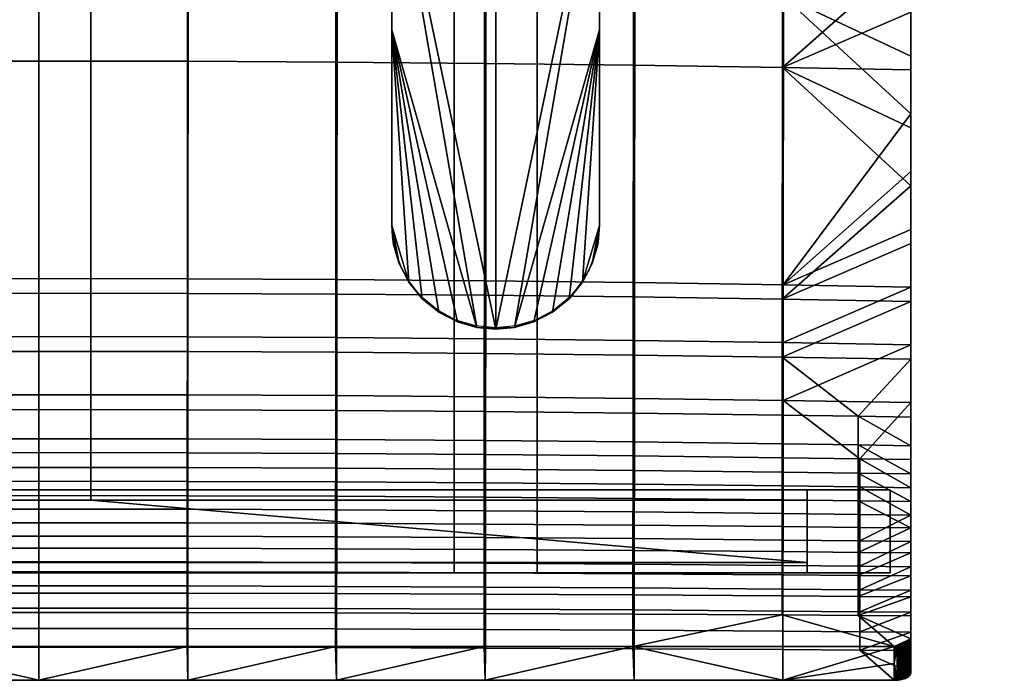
# Model space of a CAD drawing. Header units: millimetres. Extents: x -232 to 232, y -246 to 302.
# Tile 2 of 11: x -5 to 232, y -246 to -87. Entities that reach past the tile are written whole.
import ezdxf

# ---------------------------------------------------------------- set-up
doc = ezdxf.new("R2010")
doc.units = ezdxf.units.MM
doc.header["$MEASUREMENT"] = 0
for name, color, linetype in [('nozky', 250, 'Continuous'), ('osy', 6, 'Continuous'), ('podnoz', 7, 'Continuous'), ('ram', 31, 'Continuous')]:
    doc.layers.add(name, color=color, linetype=linetype)

msp = doc.modelspace()

# ---------------------------------------------------------------- linework, layer by layer
at = {"layer": 'osy'}
msp.add_lwpolyline([(0, 200), (0, -200)], dxfattribs=at)

# ---------------------------------------------------------------- meshes
at = {"layer": 'nozky'}
mesh = msp.add_polyface(dxfattribs=at)
corners = [(212.5, 281.88), (212.5, 302.19), (232.5, 281.88), (232.5, 302.19), (212.5, 280.91, 5.41), (212.5, 302.19), (212.5, 281.88), (212.5, 301.23, 5.41), (232.5, 301.23, 5.41), (232.5, 302.19), (212.5, 302.19), (212.5, 301.23, 5.41), (232.5, 280.91, 5.41), (232.5, 281.88), (232.5, 302.19), (232.5, 301.23, 5.41), (212.5, 280.91, 5.41), (212.5, 281.88), (232.5, 281.88), (232.5, 280.91, 5.41), (-232.5, 281.88), (-232.5, 302.19), (-212.5, 281.88), (-212.5, 302.19), (-212.5, 280.91, 5.41), (-212.5, 281.88), (-212.5, 302.19), (-212.5, 301.23, 5.41), (-232.5, 301.23, 5.41), (-212.5, 302.19), (-232.5, 302.19), (-212.5, 301.23, 5.41), (-232.5, 280.91, 5.41), (-232.5, 302.19), (-232.5, 281.88), (-232.5, 301.23, 5.41), (-232.5, 280.91, 5.41), (-232.5, 281.88), (-212.5, 280.91, 5.41), (-212.5, 281.88), (-185, -219.81, 5.41), (-185, -199.81, 5.41), (-185, -219.81), (-185, -199.81), (-185, -199.81, 5.41), (-205, -199.81, 5.41), (-185, -199.81), (-205, -199.81), (-205, -219.81), (-205, -199.81), (-205, -219.81, 5.41), (-205, -199.81, 5.41), (-185, -219.81), (-185, -199.81), (-205, -219.81), (-205, -199.81), (-185, -219.81), (-205, -219.81), (-185, -219.81, 5.41), (-205, -219.81, 5.41), (185, -219.81), (185, -199.81), (185, -219.81, 5.41), (185, -199.81, 5.41), (205, -219.81), (205, -199.81), (185, -219.81), (185, -199.81), (205, -219.81, 5.41), (205, -199.81, 5.41), (205, -219.81), (205, -199.81), (205, -219.81), (185, -219.81), (205, -219.81, 5.41), (185, -219.81, 5.41), (205, -199.81, 5.41), (185, -199.81, 5.41), (205, -199.81), (185, -199.81)]
mesh.append_faces([[corners[k] for k in face] for face in [(1, 3, 2, 0), (7, 5, 6, 6), (6, 4, 7, 7), (10, 11, 8, 9), (13, 15, 12, 12), (15, 13, 14, 14), (16, 17, 18, 19), (21, 23, 22, 20), (27, 25, 26, 26), (25, 27, 24, 24), (31, 29, 30, 28), (34, 32, 35, 35), (35, 33, 34, 34), (36, 37, 39, 38), (41, 40, 42, 43), (45, 44, 46, 47), (49, 48, 50, 51), (53, 52, 54, 55), (57, 56, 58, 59), (61, 60, 62, 63), (65, 64, 66, 67), (69, 68, 70, 71), (73, 72, 74, 75), (77, 76, 78, 79)]])
at = {"layer": 'podnoz'}
mesh = msp.add_polyface(dxfattribs=at)
corners = [(185, -219.81, 5.41), (185, -199.81, 5.41), (185, -219.81, 710), (185, -199.81, 710), (185, -217.31, 325), (185, -217.31, 290), (185, -202.31, 290), (185, -202.31, 325), (-185, -219.81, 710), (-185, -199.81, 710), (-185, -219.81, 5.41), (-185, -199.81, 5.41), (-185, -217.31, 290), (-185, -217.31, 325), (-185, -202.31, 290), (-185, -202.31, 325), (-185, -199.81, 710), (-185, -219.81, 710), (185, -199.81, 710), (185, -219.81, 710), (100, 153.69, 717.21), (100, -199.81, 728.75), (100, -199.81, 730), (100, -219.81, 730), (100, -199.8, 748.75), (100, 150.17, 736.9), (100, 150.17, 736.9), (120, 150.17, 736.9), (100, -199.8, 748.75), (120, -199.8, 748.75), (100, -199.81, 728.75), (120, -199.81, 728.75), (100, 153.69, 717.21), (120, 153.69, 717.21), (100, -199.8, 748.75), (120, -199.8, 748.75), (100, -219.81, 730), (120, -219.81, 730), (120, 153.69, 717.21), (120, -199.81, 730), (120, -199.81, 728.75), (120, 150.17, 736.9), (120, -199.8, 748.75), (120, -219.81, 730), (100, -199.81, 730), (100, -219.81, 730), (-100, -199.81, 730), (-100, -219.81, 730), (-120, 153.69, 717.21), (-120, -199.81, 728.75), (-120, -199.81, 730), (-120, 150.17, 736.9), (-120, -199.8, 748.75), (-120, -219.81, 730), (-100, 153.69, 717.21), (-120, 153.69, 717.21), (-100, -199.81, 728.75), (-120, -199.81, 728.75), (-100, -199.8, 748.75), (-120, -199.8, 748.75), (-100, 150.17, 736.9), (-120, 150.17, 736.9), (-100, -219.81, 730), (-120, -219.81, 730), (-100, -199.8, 748.75), (-120, -199.8, 748.75), (-100, 153.69, 717.21), (-100, -199.81, 730), (-100, -199.81, 728.75), (-100, -219.81, 730), (-100, 150.17, 736.9), (-100, -199.8, 748.75), (-205, -219.81, 5.41), (-205, -199.81, 5.41), (-205, -219.81, 730), (-205, -199.81, 730), (205, -219.81, 730), (205, -199.81, 730), (205, -219.81, 5.41), (205, -199.81, 5.41), (205, -219.81, 5.41), (-205, -219.81, 5.41), (205, -219.81, 730), (-205, -219.81, 730), (-185, -219.81, 5.41), (-185, -219.81, 710), (185, -219.81, 710), (185, -219.81, 5.41), (120, -219.81, 730), (100, -219.81, 730), (-100, -219.81, 730), (-120, -219.81, 730), (205, -199.81, 730), (-205, -199.81, 730), (205, -199.81, 5.41), (-205, -199.81, 5.41), (-120, -199.81, 730), (-120, -199.81, 728.75), (-100, -199.81, 728.75), (-100, -199.81, 730), (100, -199.81, 730), (100, -199.81, 728.75), (120, -199.81, 728.75), (120, -199.81, 730), (185, -199.81, 5.41), (185, -199.81, 710), (-185, -199.81, 710), (-185, -199.81, 5.41), (-120, -199.81, 730), (-120, -219.81, 730), (-205, -199.81, 730), (-205, -219.81, 730), (205, -199.81, 730), (205, -219.81, 730), (120, -199.81, 730), (120, -219.81, 730), (212.5, 228.84, 296.72), (212.5, 153.69, 717.21), (212.5, 173.38, 720.73), (212.5, 248.53, 300.24), (-212.5, 228.84, 296.72), (-212.5, 173.38, 720.73), (-212.5, 153.69, 717.21), (-212.5, 248.53, 300.24), (-100, 150.17, 736.9), (100, 150.17, 736.9), (-100, 153.69, 717.21), (100, 153.69, 717.21), (-212.5, 173.38, 720.73), (-212.5, 153.69, 717.21), (212.5, 173.38, 720.73), (212.5, 153.69, 717.21), (120, 153.69, 717.21), (100, 153.69, 717.21), (-100, 153.69, 717.21), (-120, 153.69, 717.21), (-232.5, 169.86, 740.42), (232.5, 169.86, 740.42), (212.5, 173.38, 720.73), (-212.5, 173.38, 720.73), (-212.5, 169.86, 740.42), (212.5, 169.86, 740.42), (232.5, 301.23, 5.41), (212.5, 301.23, 5.41), (-212.5, 301.23, 5.41), (-232.5, 301.23, 5.41), (-212.5, 252.05, 280.55), (-212.5, 248.53, 300.24), (232.5, 150.17, 736.9), (232.5, 169.86, 740.42), (232.5, 280.91, 5.41), (232.5, 301.23, 5.41), (120, 150.17, 736.9), (232.5, 150.17, 736.9), (232.5, 280.91, 5.41), (120, 153.69, 717.21), (212.5, 153.69, 717.21), (212.5, 280.91, 5.41), (-232.5, 169.86, 740.42), (-232.5, 150.17, 736.9), (-232.5, 301.23, 5.41), (-232.5, 280.91, 5.41), (-232.5, 150.17, 736.9), (-120, 150.17, 736.9), (-232.5, 280.91, 5.41), (-120, 153.69, 717.21), (-212.5, 228.84, 296.72), (-212.5, 153.69, 717.21), (-212.5, 280.91, 5.41), (-212.5, 232.36, 277.04), (232.5, 169.86, 740.42), (232.5, 150.17, 736.9), (-232.5, 169.86, 740.42), (-232.5, 150.17, 736.9), (100, 150.17, 736.9), (120, 150.17, 736.9), (-120, 150.17, 736.9), (-100, 150.17, 736.9), (212.5, 169.86, 740.42), (-212.5, 169.86, 740.42), (212.5, 252.05, 280.55), (212.5, 301.23, 5.41), (212.5, 280.91, 5.41), (212.5, 232.36, 277.04), (-212.5, 252.05, 280.55), (-212.5, 280.91, 5.41), (-212.5, 301.23, 5.41), (-212.5, 232.36, 277.04), (-212.5, 248.53, 300.24), (212.5, 248.53, 300.24), (-212.5, 228.84, 296.72), (212.5, 228.84, 296.72), (212.5, 228.84, 296.72), (212.5, 232.36, 277.04), (-12.5, 231.94, 279.39), (-12.5, 229.25, 294.46), (12.5, 231.94, 279.39), (12.5, 229.25, 294.46), (-212.5, 232.36, 277.04), (212.5, 232.36, 277.04), (-212.5, 252.05, 280.55), (212.5, 252.05, 280.55), (212.5, 252.05, 280.55), (212.5, 248.53, 300.24), (-185, -217.31, 325), (185, -217.31, 325), (-185, -217.31, 290), (185, -217.31, 290), (-185, -217.31, 290), (185, -217.31, 290), (-185, -202.31, 290), (185, -202.31, 290), (-12.5, -202.31, 290), (12.5, -202.31, 290), (-185, -202.31, 325), (185, -202.31, 325), (-185, -217.31, 325), (185, -217.31, 325), (-185, -202.31, 290), (185, -202.31, 290), (-185, -202.31, 325), (185, -202.31, 325), (-12.5, -202.31, 290), (-12.5, -202.31, 305), (12.5, -202.31, 290), (12.5, -202.31, 305), (-12.5, -202.31, 305), (-12.5, -202.31, 290), (-12.5, 231.94, 279.39), (-12.5, 229.25, 294.46), (-12.5, 14.82, 284.69), (-12.5, 13.47, 299.73), (12.5, 231.94, 279.39), (-12.5, 231.94, 279.39), (-12.5, 14.82, 284.69), (12.5, 14.82, 284.69), (12.5, -202.31, 290), (12.5, -202.31, 305), (12.5, 229.25, 294.46), (12.5, 231.94, 279.39), (12.5, 14.82, 284.69), (12.5, 13.47, 299.73), (12.5, -202.31, 305), (-12.5, -202.31, 305), (-12.5, 229.25, 294.46), (12.5, 229.25, 294.46), (12.5, 13.47, 299.73), (-12.5, 13.47, 299.73)]
mesh.append_faces([[corners[k] for k in face] for face in [(6, 0, 5, 5), (4, 5, 0, 0), (7, 1, 6, 6), (0, 6, 1, 1), (7, 4, 2, 2), (0, 2, 4, 4), (1, 7, 3, 3), (2, 3, 7, 7), (15, 8, 13, 13), (10, 13, 8, 8), (11, 9, 15, 15), (8, 15, 9, 9), (14, 12, 10, 10), (13, 10, 12, 12), (15, 14, 11, 11), (10, 11, 14, 14), (17, 16, 18, 19), (21, 25, 20, 20), (22, 25, 21, 21), (22, 24, 25, 25), (23, 24, 22, 22), (27, 26, 28, 29), (31, 30, 32, 33), (35, 34, 36, 37), (39, 41, 42, 42), (43, 39, 42, 42), (41, 40, 38, 38), (39, 40, 41, 41), (45, 44, 46, 47), (49, 51, 48, 48), (50, 51, 49, 49), (50, 52, 51, 51), (53, 52, 50, 50), (55, 54, 56, 57), (59, 58, 60, 61), (63, 62, 64, 65), (67, 70, 71, 71), (69, 67, 71, 71), (70, 68, 66, 66), (67, 68, 70, 70), (73, 72, 74, 75), (77, 76, 78, 79), (87, 80, 86, 86), (82, 86, 80, 80), (81, 84, 85, 85), (83, 81, 85, 85), (89, 86, 88, 88), (86, 82, 88, 88), (89, 85, 86, 86), (90, 91, 85, 85), (85, 91, 83, 83), (89, 90, 85, 85), (98, 99, 100, 101), (96, 106, 93, 93), (101, 106, 98, 98), (97, 106, 96, 96), (105, 103, 92, 92), (103, 105, 102, 102), (104, 105, 92, 94), (102, 105, 101, 101), (101, 105, 106, 106), (98, 106, 97, 97), (106, 107, 95, 95), (93, 106, 95, 95), (109, 108, 110, 111), (113, 112, 114, 115), (119, 116, 117, 118), (120, 123, 121, 122), (125, 124, 126, 127), (135, 129, 128, 128), (128, 134, 135, 135), (134, 128, 133, 133), (132, 133, 130, 130), (128, 130, 133, 133), (130, 131, 132, 132), (146, 144, 145, 145), (147, 146, 145, 145), (202, 142, 143, 143), (203, 142, 202, 202), (147, 145, 136, 136), (140, 139, 136, 136), (138, 139, 140, 141), (137, 203, 138, 138), (138, 141, 137, 137), (142, 203, 137, 137), (136, 139, 147, 147), (148, 150, 151, 149), (156, 152, 155, 155), (192, 153, 156, 156), (152, 156, 153, 153), (154, 192, 193, 193), (193, 157, 154, 154), (153, 192, 154, 154), (161, 159, 158, 160), (163, 162, 167, 167), (166, 167, 162, 162), (167, 165, 163, 163), (169, 166, 164, 164), (162, 164, 166, 166), (164, 168, 169, 169), (171, 170, 178, 178), (178, 175, 171, 171), (178, 174, 175, 175), (178, 179, 177, 174), (173, 179, 172, 172), (179, 176, 177, 177), (179, 173, 176, 176), (180, 181, 182, 183), (186, 184, 187, 185), (189, 188, 190, 191), (192, 166, 195, 195), (194, 195, 166, 166), (197, 196, 193, 192), (195, 197, 192, 192), (196, 194, 169, 169), (166, 169, 194, 194), (169, 193, 196, 196), (199, 198, 200, 201), (202, 146, 147, 203), (205, 204, 206, 207), (209, 208, 212, 213), (210, 212, 208, 208), (209, 213, 211, 211), (215, 214, 216, 217), (223, 222, 218, 218), (225, 219, 224, 224), (225, 223, 220, 220), (218, 220, 223, 223), (219, 225, 221, 221), (220, 221, 225, 225), (230, 231, 229, 228), (231, 230, 227, 226), (233, 232, 235, 234), (213, 212, 234, 235), (239, 238, 241, 240), (237, 236, 240, 241), (247, 246, 245, 244), (246, 247, 243, 242)]])
at = {"layer": 'ram'}
mesh = msp.add_polyface(dxfattribs=at)
corners = [(-135, 52.38, 742.77), (-134.58, 56.84, 740.06), (-135, 52.3, 740.22), (-134.92, 54.51, 745.3), (-135, 52.47, 745.32), (-85, -26.88, 745.02), (-85, -41.91, 743.41), (-85, -12.86, 744.41), (-85, 5.19, 741.81), (-85, 15.2, 743.58), (-85, 1.17, 743.93), (-85, 52.3, 740.22), (-85, 43.27, 743.27), (-85, 29.23, 743.36), (-85, 52.4, 743.27), (-85.12, 54.86, 743.28), (-85, 5.19, 741.81), (-85, -41.91, 743.41), (-105.45, 76.86, 739.38), (-89.08, 65.97, 739.75), (-85, 52.3, 740.22), (-100.8, 75.53, 739.43), (-96.32, 73.21, 739.51), (-92.32, 69.96, 739.62), (-110, 77.28, 739.37), (-135, 5.19, 741.81), (-135, 52.3, 740.22), (-130.92, 65.97, 739.75), (-127.68, 69.96, 739.62), (-123.68, 73.21, 739.51), (-119.2, 75.53, 739.43), (-114.55, 76.86, 739.38), (-135, -41.91, 743.41), (-110, -161.11, 747.44), (-35.93, 4.48, 751.57), (0, 4.55, 751.29), (0, 46.55, 750.88), (-35.95, 46.47, 751.13), (-35.92, -37.48, 753.34), (0, -37.41, 753.06), (-71.85, 4.25, 752.4), (-71.88, 46.21, 751.87), (-71.82, -37.69, 754.17), (-107.73, 3.87, 753.79), (-107.77, 45.79, 753.11), (-107.7, -38.03, 755.56), (-143.56, 3.34, 755.74), (-143.6, 45.21, 754.84), (-143.53, -38.51, 757.5), (-107.43, 28.95, 744.24), (-143.27, 28.36, 746.08), (-143.3, 70.37, 745.66), (-107.47, 71.02, 744.15), (-107.4, -13.11, 745.35), (-143.23, -13.64, 747.32), (-71.61, 29.37, 742.94), (-71.64, 71.49, 743.08), (-71.58, -12.74, 743.95), (-71.56, -54.79, 746.25), (-107.36, -55.13, 747.58), (-35.8, 29.62, 742.15), (-35.82, 71.77, 742.44), (-35.79, -12.51, 743.1), (-35.77, -54.59, 745.45), (0, 29.71, 741.89), (0, 71.86, 742.23), (0, -12.43, 742.82), (0, -54.52, 745.18)]
mesh.append_faces([[corners[k] for k in face] for face in [(0, 1, 2, 2), (3, 1, 0, 0), (4, 3, 0, 0), (5, 6, 7, 7), (8, 7, 6, 6), (8, 9, 10, 10), (7, 8, 10, 10), (11, 9, 8, 8), (11, 12, 13, 13), (11, 14, 12, 12), (13, 9, 11, 11), (11, 15, 14, 14), (16, 17, 18, 18), (19, 20, 16, 16), (21, 22, 16, 16), (16, 23, 19, 19), (24, 18, 17, 17), (25, 26, 27, 27), (28, 25, 27, 27), (28, 29, 25, 25), (29, 30, 25, 25), (31, 32, 25, 25), (32, 31, 24, 24), (17, 33, 24, 24), (34, 35, 36, 37), (38, 39, 35, 34), (40, 34, 37, 41), (42, 38, 34, 40), (43, 40, 41, 44), (45, 42, 40, 43), (46, 43, 44, 47), (48, 45, 43, 46), (49, 50, 51, 52), (53, 54, 50, 49), (55, 49, 52, 56), (57, 53, 49, 55), (58, 59, 53, 57), (60, 55, 56, 61), (62, 57, 55, 60), (63, 58, 57, 62), (64, 60, 61, 65), (66, 62, 60, 64), (67, 63, 62, 66)]])
mesh = msp.add_polyface(dxfattribs=at)
corners = [(-135, -83.43, 750.91), (-135, -88.87, 749.25), (-135, -135.98, 750.85), (-135, -41.48, 748.15), (-135, -55.49, 748.97), (-135, -69.46, 749.89), (-135, -111.36, 753.14), (-135, -97.4, 752), (-135, -125.32, 754.28), (-135, -41.84, 745.53), (-85, -88.96, 746.83), (-85, -136.12, 746.6), (-85, -89.02, 745), (-85, -68.9, 747.72), (-85, -54.9, 746.68), (-85, -40.89, 745.78), (-85, -136, 750.25), (-85, -41.91, 743.41), (-85, -82.89, 748.88), (-85, -96.86, 750.15), (-85, -110.83, 751.5), (-85, -26.88, 745.02), (-100.8, -159.35, 747.39), (-105.45, -160.69, 747.43), (-85, -89.02, 745), (-110, -161.11, 747.44), (-85, -41.91, 743.41), (-89.08, -149.8, 747.06), (-92.32, -153.79, 747.2), (-110, 77.28, 739.37), (-135, -41.91, 743.41), (-119.2, -159.35, 747.39), (-123.68, -157.04, 747.31), (-135, -89.02, 745), (-114.55, -160.69, 747.43), (-35.9, -79.35, 756.53), (0, -79.29, 756.29), (0, -37.41, 753.06), (-35.92, -37.48, 753.34), (-35.88, -149, 763.48), (0, -148.94, 763.37), (-71.79, -79.54, 757.25), (-71.82, -37.69, 754.17), (-71.74, -149.17, 763.84), (-107.66, -79.86, 758.45), (-107.7, -38.03, 755.56), (-107.6, -149.47, 764.42), (-143.49, -80.3, 760.14), (-143.53, -38.51, 757.5), (-143.43, -149.88, 765.25), (-107.36, -55.13, 747.58), (-143.19, -55.61, 749.44), (-143.23, -13.64, 747.32), (-107.4, -13.11, 745.35), (-107.32, -97.07, 750.87), (-143.16, -97.51, 752.38), (-107.27, -152.95, 755.61), (-143.11, -153.36, 756.39), (-71.53, -96.76, 749.8), (-71.56, -54.79, 746.25), (-71.49, -152.66, 755.05), (-35.76, -96.57, 749.16), (-35.77, -54.59, 745.45), (-35.74, -152.48, 754.72), (0, -96.51, 748.94), (0, -54.52, 745.18), (0, -152.42, 754.61)]
mesh.append_faces([[corners[k] for k in face] for face in [(0, 1, 2, 2), (3, 1, 4, 4), (1, 5, 4, 4), (1, 0, 5, 5), (6, 7, 2, 2), (2, 8, 6, 6), (7, 0, 2, 2), (9, 1, 3, 3), (10, 11, 12, 12), (13, 10, 14, 14), (10, 15, 14, 14), (16, 11, 10, 10), (17, 10, 12, 12), (13, 18, 10, 10), (16, 19, 20, 20), (16, 18, 19, 19), (18, 16, 10, 10), (17, 21, 15, 15), (10, 17, 15, 15), (22, 23, 24, 24), (23, 25, 26, 26), (27, 28, 24, 24), (29, 25, 30, 30), (31, 32, 33, 33), (33, 30, 34, 34), (24, 23, 26, 26), (35, 36, 37, 38), (39, 40, 36, 35), (41, 35, 38, 42), (43, 39, 35, 41), (44, 41, 42, 45), (46, 43, 41, 44), (47, 44, 45, 48), (49, 46, 44, 47), (50, 51, 52, 53), (54, 55, 51, 50), (56, 57, 55, 54), (58, 54, 50, 59), (60, 56, 54, 58), (61, 58, 59, 62), (63, 60, 58, 61), (64, 61, 62, 65), (66, 63, 61, 64)]])
mesh = msp.add_polyface(dxfattribs=at)
corners = [(135, -41.84, 745.53), (135, -88.87, 749.25), (135, -88.95, 747.13), (85, -88.96, 746.83), (85, -89.02, 745), (85, -136.12, 746.6), (85, -68.9, 747.72), (85, -54.9, 746.68), (85, -40.89, 745.78), (85, -136, 750.25), (85, -41.91, 743.41), (85, -82.89, 748.88), (85, -135.88, 753.91), (85, -124.79, 752.87), (85, -110.83, 751.5), (85, -96.86, 750.15), (85, -26.88, 745.02), (105.45, -160.69, 747.43), (85, -41.91, 743.41), (110, -161.11, 747.44), (96.32, -157.04, 747.31), (92.32, -153.79, 747.2), (85, -89.02, 745), (89.08, -149.8, 747.06), (85, -136.12, 746.6), (110, 77.28, 739.37), (135, -41.91, 743.41), (130.92, -149.8, 747.06), (127.68, -153.79, 747.2), (135, -89.02, 745), (123.68, -157.04, 747.31), (135, -136.12, 746.6), (114.55, -160.69, 747.43), (107.66, -79.86, 758.45), (143.49, -80.3, 760.14), (143.53, -38.51, 757.5), (107.7, -38.03, 755.56), (107.6, -149.47, 764.42), (143.43, -149.88, 765.25), (71.79, -79.54, 757.25), (71.82, -37.69, 754.17), (71.74, -149.17, 763.84), (35.9, -79.35, 756.53), (35.92, -37.48, 753.34), (35.88, -149, 763.48), (0, -79.29, 756.29), (0, -37.41, 753.06), (0, -148.94, 763.37), (35.76, -96.57, 749.16), (0, -96.51, 748.94), (0, -54.52, 745.18), (35.77, -54.59, 745.45), (35.74, -152.48, 754.72), (0, -152.42, 754.61), (71.53, -96.76, 749.8), (71.56, -54.79, 746.25), (71.49, -152.66, 755.05), (107.32, -97.07, 750.87), (107.36, -55.13, 747.58), (107.27, -152.95, 755.61), (143.19, -55.61, 749.44), (107.4, -13.11, 745.35), (143.23, -13.64, 747.32), (143.16, -97.51, 752.38), (143.11, -153.36, 756.39)]
mesh.append_faces([[corners[k] for k in face] for face in [(0, 1, 2, 2), (3, 4, 5, 5), (6, 7, 3, 3), (3, 7, 8, 8), (9, 3, 5, 5), (10, 4, 3, 3), (6, 3, 11, 11), (12, 13, 9, 9), (14, 9, 13, 13), (9, 14, 15, 15), (9, 15, 11, 11), (11, 3, 9, 9), (10, 8, 16, 16), (3, 8, 10, 10), (17, 18, 19, 19), (20, 21, 22, 22), (23, 24, 22, 22), (25, 26, 19, 19), (27, 28, 29, 29), (28, 30, 29, 29), (29, 31, 27, 27), (29, 32, 26, 26), (26, 32, 19, 19), (22, 18, 17, 17), (18, 25, 19, 19), (33, 34, 35, 36), (37, 38, 34, 33), (39, 33, 36, 40), (41, 37, 33, 39), (42, 39, 40, 43), (44, 41, 39, 42), (45, 42, 43, 46), (47, 44, 42, 45), (48, 49, 50, 51), (52, 53, 49, 48), (54, 48, 51, 55), (56, 52, 48, 54), (57, 54, 55, 58), (59, 56, 54, 57), (60, 58, 61, 62), (63, 57, 58, 60), (64, 59, 57, 63)]])
mesh = msp.add_polyface(dxfattribs=at)
corners = [(135, -89.02, 745), (135, -41.91, 743.41), (135, -41.84, 745.53), (135, -88.95, 747.13), (135, -136.12, 746.6), (135, -88.87, 749.25), (135, -135.98, 750.85), (135, -83.43, 750.91), (135, -41.48, 748.15), (135, -55.49, 748.97), (135, -69.46, 749.89), (135, -111.36, 753.14), (135, -97.4, 752), (135, -125.32, 754.28), (210, -137.06, 767.02), (210, -126.54, 757.6), (210, -123.15, 766.47), (210, -109.25, 765.85), (210, -112.6, 757), (210, -95.35, 765.2), (210, -98.66, 756.35), (210, -84.72, 755.69), (210, -81.45, 764.54), (210, -70.78, 755.02), (210, -67.55, 763.88), (210, -53.65, 763.23), (210, -56.85, 754.37), (210, -42.85, 753.72), (143.49, -80.3, 760.14), (179.28, -80.87, 762.3), (179.3, -39.12, 760), (143.53, -38.51, 757.5), (143.43, -149.88, 765.25), (179.23, -150.42, 766.3), (210, -81.45, 764.54), (210, -67.55, 763.88), (210, -95.35, 765.2), (210, -53.65, 763.23), (210, -109.25, 765.85), (210, -123.15, 766.47), (179.04, -98.07, 754.32), (143.16, -97.51, 752.38), (143.19, -55.61, 749.44), (179.07, -56.22, 751.85), (179.01, -153.88, 757.4), (143.11, -153.36, 756.39), (210, -126.54, 757.6), (210, -70.78, 755.02), (210, -42.85, 753.72), (210, -56.85, 754.37), (210, -84.72, 755.69), (210, -112.6, 757), (210, -98.66, 756.35)]
mesh.append_faces([[corners[k] for k in face] for face in [(0, 1, 2, 3), (4, 0, 3, 3), (5, 6, 3, 3), (4, 3, 6, 6), (7, 6, 5, 5), (8, 9, 5, 5), (5, 9, 10, 10), (5, 10, 7, 7), (11, 6, 12, 12), (6, 11, 13, 13), (12, 6, 7, 7), (2, 8, 5, 5), (14, 15, 16, 16), (17, 16, 18, 18), (15, 18, 16, 16), (19, 17, 20, 20), (18, 20, 17, 17), (19, 21, 22, 22), (21, 19, 20, 20), (22, 23, 24, 24), (25, 24, 26, 26), (23, 26, 24, 24), (21, 23, 22, 22), (26, 27, 25, 25), (28, 29, 30, 31), (32, 33, 29, 28), (34, 35, 29, 29), (29, 36, 34, 34), (29, 35, 37, 37), (36, 29, 38, 38), (38, 33, 39, 39), (29, 33, 38, 38), (30, 29, 37, 37), (40, 41, 42, 43), (44, 45, 41, 40), (40, 46, 44, 44), (47, 40, 43, 43), (48, 49, 43, 43), (47, 50, 40, 40), (43, 49, 47, 47), (51, 40, 52, 52), (40, 51, 46, 46), (50, 52, 40, 40)]])
mesh = msp.add_polyface(dxfattribs=at)
corners = [(-85.42, -140.67, 746.75), (-85.93, -142.63, 754.5), (-86.76, -145.32, 746.91), (-85, -136.12, 746.6), (-85, -136, 750.25), (-85.17, -138.77, 754.16), (-87.29, -146.3, 754.82), (-89.08, -149.8, 747.06), (-85, -135.88, 753.91), (-89.2, -149.71, 755.1), (-85, -124.79, 752.87), (-85, -110.83, 751.5), (-89.08, -149.8, 747.06), (-85, -89.02, 745), (-85, -136.12, 746.6), (-85.42, -140.67, 746.75), (-86.76, -145.32, 746.91), (-35.87, -162.97, 764.32), (0, -162.91, 764.23), (0, -148.94, 763.37), (-35.88, -149, 763.48), (-35.87, -176.96, 764.4), (0, -176.91, 764.33), (-35.86, -190.9, 763.19), (0, -190.85, 763.15), (-35.86, -197.78, 761.89), (0, -197.73, 761.85), (-35.85, -204.51, 759.99), (0, -204.47, 759.96), (-71.73, -163.14, 764.6), (-71.74, -149.17, 763.84), (-71.72, -177.13, 764.6), (-71.71, -191.05, 763.33), (-71.71, -197.92, 762), (-71.71, -204.64, 760.07), (-107.56, -191.3, 763.56), (-107.57, -177.4, 764.94), (-107.56, -198.15, 762.18), (-107.55, -204.85, 760.21), (-71.48, -166.68, 755.69), (-107.26, -166.95, 756.11), (-107.27, -152.95, 755.61), (-71.49, -152.66, 755.05), (-71.47, -180.71, 755.4), (-107.25, -180.97, 755.7), (-71.46, -187.7, 754.72), (-107.24, -187.95, 754.96), (-71.46, -194.61, 753.52), (-107.24, -194.84, 753.71), (-71.45, -201.38, 751.67), (-107.23, -201.59, 751.81), (-35.73, -166.51, 755.43), (-35.74, -152.48, 754.72), (-35.72, -180.55, 755.22), (-35.72, -187.55, 754.58), (-35.72, -194.47, 753.41), (-35.72, -201.26, 751.58), (-35.71, -207.78, 749), (-71.45, -207.89, 749.06), (0, -166.46, 755.34), (0, -152.42, 754.61), (0, -180.5, 755.16), (0, -187.5, 754.53), (0, -194.42, 753.37), (0, -201.21, 751.55), (0, -207.74, 748.98)]
mesh.append_faces([[corners[k] for k in face] for face in [(0, 1, 2, 2), (0, 3, 4, 4), (5, 0, 4, 4), (6, 7, 2, 2), (8, 5, 4, 4), (7, 6, 9, 9), (2, 1, 6, 6), (5, 1, 0, 0), (8, 4, 10, 10), (11, 10, 4, 4), (12, 13, 14, 14), (14, 15, 16, 16), (12, 14, 16, 16), (17, 18, 19, 20), (21, 22, 18, 17), (23, 24, 22, 21), (25, 26, 24, 23), (27, 28, 26, 25), (29, 17, 20, 30), (31, 21, 17, 29), (32, 23, 21, 31), (33, 25, 23, 32), (34, 27, 25, 33), (35, 32, 31, 36), (37, 33, 32, 35), (38, 34, 33, 37), (39, 40, 41, 42), (43, 44, 40, 39), (45, 46, 44, 43), (47, 48, 46, 45), (49, 50, 48, 47), (51, 39, 42, 52), (53, 43, 39, 51), (54, 45, 43, 53), (55, 47, 45, 54), (56, 49, 47, 55), (57, 58, 49, 56), (59, 51, 52, 60), (61, 53, 51, 59), (62, 54, 53, 61), (63, 55, 54, 62), (64, 56, 55, 63), (65, 57, 56, 64)]])
mesh = msp.add_polyface(dxfattribs=at)
corners = [(135, -135.98, 750.85), (135, -125.32, 754.28), (135, -135.84, 755.1), (134.58, -140.67, 746.75), (135, -136.12, 746.6), (133.91, -143.12, 755.58), (133.24, -145.32, 746.91), (134.76, -139.28, 755.34), (132.48, -146.76, 755.78), (130.92, -149.8, 747.06), (127.68, -153.79, 747.2), (130.5, -150.13, 755.93), (119.2, -159.35, 747.39), (123.68, -157.04, 747.31), (119.57, -158.91, 756.12), (114.55, -160.69, 747.43), (114.88, -160.34, 756.08), (123.89, -156.6, 756.11), (110, -160.82, 756.02), (127.68, -153.49, 756.04), (127.99, -153.17, 756.03), (110, -161.11, 747.44), (100.8, -159.35, 747.39), (105.45, -160.69, 747.43), (105.12, -160.34, 755.92), (92.32, -153.79, 747.2), (96.32, -157.04, 747.31), (96.11, -156.62, 755.62), (89.08, -149.8, 747.06), (91.64, -152.81, 755.34), (100.43, -158.92, 755.79), (92.32, -153.51, 755.39), (89.2, -149.71, 755.1), (85, -89.02, 745), (100.8, -159.35, 747.39), (96.32, -157.04, 747.31), (105.45, -160.69, 747.43), (89.08, -149.8, 747.06), (92.32, -153.79, 747.2), (119.2, -159.35, 747.39), (135, -89.02, 745), (123.68, -157.04, 747.31), (114.55, -160.69, 747.43), (135, -136.12, 746.6), (134.58, -140.67, 746.75), (133.24, -145.32, 746.91), (130.92, -149.8, 747.06), (107.59, -163.43, 765.06), (143.42, -163.83, 765.7), (143.43, -149.88, 765.25), (107.6, -149.47, 764.42), (107.57, -177.4, 764.94), (143.41, -177.78, 765.42), (143.1, -167.34, 756.71), (107.26, -166.95, 756.11), (107.27, -152.95, 755.61), (143.11, -153.36, 756.39), (143.08, -181.34, 756.12), (107.25, -180.97, 755.7), (179, -167.84, 757.48), (179.01, -153.88, 757.4)]
mesh.append_faces([[corners[k] for k in face] for face in [(0, 1, 2, 2), (0, 3, 4, 4), (3, 5, 6, 6), (0, 7, 3, 3), (6, 8, 9, 9), (10, 9, 11, 11), (12, 13, 14, 14), (15, 12, 16, 16), (13, 10, 17, 17), (15, 16, 18, 18), (3, 7, 5, 5), (5, 8, 6, 6), (11, 9, 8, 8), (7, 0, 2, 2), (10, 19, 17, 17), (10, 11, 20, 20), (19, 10, 20, 20), (17, 14, 13, 13), (14, 16, 12, 12), (18, 21, 15, 15), (22, 23, 24, 24), (25, 26, 27, 27), (28, 25, 29, 29), (26, 22, 30, 30), (25, 27, 31, 31), (24, 30, 22, 22), (27, 26, 30, 30), (23, 18, 24, 24), (31, 29, 25, 25), (28, 29, 32, 32), (21, 18, 23, 23), (33, 34, 35, 35), (34, 33, 36, 36), (37, 33, 38, 38), (39, 40, 41, 41), (40, 39, 42, 42), (43, 44, 45, 45), (46, 43, 45, 45), (47, 48, 49, 50), (51, 52, 48, 47), (53, 54, 55, 56), (57, 58, 54, 53), (59, 53, 56, 60)]])
mesh = msp.add_polyface(dxfattribs=at)
corners = [(210, -199.31, 763.09), (210, -202.64, 752.53), (210, -196, 754.66), (210, -192.54, 764.71), (210, -189.2, 756.19), (210, -182.31, 757.24), (210, -178.77, 766.66), (210, -164.88, 767.39), (210, -168.36, 758.29), (210, -150.96, 767.4), (210, -154.43, 758.45), (210, -140.49, 758.13), (210, -137.06, 767.02), (210, -126.54, 757.6), (143.42, -163.83, 765.7), (179.23, -164.35, 766.53), (179.23, -150.42, 766.3), (143.43, -149.88, 765.25), (143.41, -177.78, 765.42), (179.22, -178.27, 766.02), (210, -164.88, 767.39), (210, -178.77, 766.66), (197.72, -192.35, 764.53), (210, -150.96, 767.4), (210, -123.15, 766.47), (210, -137.06, 767.02), (210, -192.54, 764.71), (179.2, -198.88, 762.75), (197.72, -199.13, 762.95), (179.21, -192.08, 764.29), (210, -199.31, 763.09), (210, -205.91, 760.92), (179, -167.84, 757.48), (197.28, -182.1, 756.99), (178.99, -181.82, 756.67), (210, -154.43, 758.45), (179.01, -153.88, 757.4), (178.99, -188.74, 755.74), (197.28, -189.01, 756), (197.28, -195.82, 754.51), (178.99, -195.57, 754.31), (197.28, -202.48, 752.41), (178.98, -202.26, 752.26), (210, -140.49, 758.13), (210, -126.54, 757.6), (210, -168.36, 758.29), (210, -182.31, 757.24), (210, -189.2, 756.19), (210, -202.64, 752.53), (210, -196, 754.66)]
mesh.append_faces([[corners[k] for k in face] for face in [(0, 1, 2, 2), (2, 3, 0, 0), (3, 2, 4, 4), (3, 5, 6, 6), (7, 6, 8, 8), (5, 8, 6, 6), (4, 5, 3, 3), (9, 7, 10, 10), (8, 10, 7, 7), (9, 11, 12, 12), (11, 9, 10, 10), (11, 13, 12, 12), (14, 15, 16, 17), (18, 19, 15, 14), (20, 19, 21, 21), (21, 19, 22, 22), (20, 23, 15, 15), (24, 16, 25, 25), (23, 25, 16, 16), (22, 26, 21, 21), (27, 28, 22, 29), (30, 26, 22, 22), (28, 31, 30, 30), (28, 30, 22, 22), (15, 19, 20, 20), (16, 15, 23, 23), (19, 29, 22, 22), (32, 33, 34, 34), (35, 32, 36, 36), (37, 38, 39, 40), (40, 39, 41, 42), (34, 33, 38, 37), (43, 36, 44, 44), (45, 32, 35, 35), (45, 46, 33, 33), (45, 33, 32, 32), (36, 43, 35, 35), (47, 33, 46, 46), (48, 41, 39, 39), (49, 39, 38, 38), (49, 48, 39, 39), (47, 49, 38, 38), (47, 38, 33, 33)]])
mesh = msp.add_polyface(dxfattribs=at)
corners = [(85.42, -140.67, 746.75), (86.76, -145.32, 746.91), (85.93, -142.63, 754.5), (85, -136, 750.25), (85, -136.12, 746.6), (85.17, -138.77, 754.16), (87.29, -146.3, 754.82), (89.08, -149.8, 747.06), (85, -135.88, 753.91), (89.2, -149.71, 755.1), (85, -136.12, 746.6), (86.76, -145.32, 746.91), (85.42, -140.67, 746.75), (89.08, -149.8, 747.06), (71.73, -163.14, 764.6), (107.59, -163.43, 765.06), (107.6, -149.47, 764.42), (71.74, -149.17, 763.84), (71.72, -177.13, 764.6), (107.57, -177.4, 764.94), (71.71, -191.05, 763.33), (107.56, -191.3, 763.56), (71.71, -197.92, 762), (107.56, -198.15, 762.18), (71.71, -204.64, 760.07), (107.55, -204.85, 760.21), (35.87, -162.97, 764.32), (35.88, -149, 763.48), (35.87, -176.96, 764.4), (35.86, -190.9, 763.19), (35.86, -197.78, 761.89), (35.85, -204.51, 759.99), (0, -162.91, 764.23), (0, -148.94, 763.37), (0, -176.91, 764.33), (0, -190.85, 763.15), (0, -197.73, 761.85), (0, -204.47, 759.96), (35.73, -166.51, 755.43), (0, -166.46, 755.34), (0, -152.42, 754.61), (35.74, -152.48, 754.72), (35.72, -180.55, 755.22), (0, -180.5, 755.16), (35.72, -187.55, 754.58), (0, -187.5, 754.53), (35.72, -194.47, 753.41), (0, -194.42, 753.37), (35.72, -201.26, 751.58), (0, -201.21, 751.55), (35.71, -207.78, 749), (0, -207.74, 748.98), (71.48, -166.68, 755.69), (71.49, -152.66, 755.05), (71.47, -180.71, 755.4), (71.46, -187.7, 754.72), (71.46, -194.61, 753.52), (71.45, -201.38, 751.67), (71.45, -207.89, 749.06), (107.26, -166.95, 756.11), (107.27, -152.95, 755.61), (107.25, -180.97, 755.7), (107.24, -187.95, 754.96), (107.24, -194.84, 753.71), (107.23, -201.59, 751.81), (107.22, -208.08, 749.17)]
mesh.append_faces([[corners[k] for k in face] for face in [(0, 1, 2, 2), (0, 3, 4, 4), (5, 3, 0, 0), (6, 1, 7, 7), (8, 3, 5, 5), (7, 9, 6, 6), (1, 6, 2, 2), (5, 0, 2, 2), (10, 11, 12, 12), (13, 11, 10, 10), (14, 15, 16, 17), (18, 19, 15, 14), (20, 21, 19, 18), (22, 23, 21, 20), (24, 25, 23, 22), (26, 14, 17, 27), (28, 18, 14, 26), (29, 20, 18, 28), (30, 22, 20, 29), (31, 24, 22, 30), (32, 26, 27, 33), (34, 28, 26, 32), (35, 29, 28, 34), (36, 30, 29, 35), (37, 31, 30, 36), (38, 39, 40, 41), (42, 43, 39, 38), (44, 45, 43, 42), (46, 47, 45, 44), (48, 49, 47, 46), (50, 51, 49, 48), (52, 38, 41, 53), (54, 42, 38, 52), (55, 44, 42, 54), (56, 46, 44, 55), (57, 48, 46, 56), (58, 50, 48, 57), (59, 52, 53, 60), (61, 54, 52, 59), (62, 55, 54, 61), (63, 56, 55, 62), (64, 57, 56, 63), (65, 58, 57, 64)]])
mesh = msp.add_polyface(dxfattribs=at)
corners = [(143.02, -237.6, 720.04), (179.17, -245.73, 723.89), (143.33, -245.73, 723.89), (107.5, -245.73, 723.89), (107.19, -237.6, 720.04), (143.39, -191.64, 763.88), (179.21, -192.08, 764.29), (179.22, -178.27, 766.02), (143.41, -177.78, 765.42), (143.39, -198.47, 762.43), (179.2, -198.88, 762.75), (143.38, -205.14, 760.41), (179.2, -205.52, 760.66), (143.38, -211.59, 757.74), (179.2, -211.93, 757.93), (143.37, -217.72, 754.42), (179.19, -218.03, 754.57), (143.36, -223.46, 750.45), (179.19, -223.74, 750.58), (143.36, -228.78, 745.93), (179.18, -229.04, 746.05), (143.35, -233.66, 740.95), (179.18, -233.9, 741.06), (143.35, -238.12, 735.57), (179.17, -238.31, 735.67), (107.56, -191.3, 763.56), (107.57, -177.4, 764.94), (107.56, -198.15, 762.18), (107.55, -204.85, 760.21), (107.54, -211.32, 757.59), (107.54, -217.48, 754.3), (107.53, -223.25, 750.35), (107.52, -228.58, 745.84), (107.52, -233.48, 740.86), (107.51, -237.96, 735.5), (143.33, -245.73, 723.89), (107.5, -245.73, 723.89), (179.17, -245.73, 723.89), (143.08, -188.29, 755.3), (107.24, -187.95, 754.96), (107.25, -180.97, 755.7), (143.08, -181.34, 756.12), (143.07, -195.16, 753.97), (107.24, -194.84, 753.71), (143.07, -201.88, 752), (107.23, -201.59, 751.81), (143.06, -208.34, 749.31), (107.22, -208.08, 749.17), (143.05, -214.41, 745.84), (107.22, -214.18, 745.73), (143.05, -220.03, 741.66), (107.21, -219.82, 741.57), (143.04, -225.15, 736.89), (107.21, -224.96, 736.8), (143.04, -229.77, 731.63), (107.2, -229.61, 731.55), (178.99, -181.82, 756.67), (143.1, -167.34, 756.71), (179, -167.84, 757.48), (178.99, -188.74, 755.74), (178.99, -195.57, 754.31), (178.98, -202.26, 752.26), (178.98, -208.67, 749.5), (178.97, -214.71, 745.99), (178.97, -220.3, 741.79), (178.96, -225.39, 737.01), (178.96, -229.98, 731.74), (107.19, -237.6, 720.04), (143.02, -237.6, 720.04)]
mesh.append_faces([[corners[k] for k in face] for face in [(0, 1, 2, 2), (3, 0, 2, 2), (3, 4, 0, 0), (5, 6, 7, 8), (9, 10, 6, 5), (11, 12, 10, 9), (13, 14, 12, 11), (15, 16, 14, 13), (17, 18, 16, 15), (19, 20, 18, 17), (21, 22, 20, 19), (23, 24, 22, 21), (25, 5, 8, 26), (27, 9, 5, 25), (28, 11, 9, 27), (29, 13, 11, 28), (30, 15, 13, 29), (31, 17, 15, 30), (32, 19, 17, 31), (33, 21, 19, 32), (34, 23, 21, 33), (35, 23, 34, 36), (23, 35, 37, 24), (38, 39, 40, 41), (42, 43, 39, 38), (44, 45, 43, 42), (46, 47, 45, 44), (48, 49, 47, 46), (50, 51, 49, 48), (52, 53, 51, 50), (54, 55, 53, 52), (56, 41, 57, 58), (59, 38, 41, 56), (60, 42, 38, 59), (61, 44, 42, 60), (62, 46, 44, 61), (63, 48, 46, 62), (64, 50, 48, 63), (65, 52, 50, 64), (66, 54, 52, 65), (67, 55, 54, 68), (54, 66, 68, 68)]])
mesh = msp.add_polyface(dxfattribs=at)
corners = [(210, -230.2, 731.84), (210, -225.64, 737.13), (210, -234.14, 741.17), (210, -229.3, 746.17), (210, -224.03, 750.71), (210, -220.58, 741.92), (210, -215.02, 746.14), (210, -218.35, 754.73), (210, -209.02, 749.7), (210, -212.29, 758.13), (210, -202.64, 752.53), (210, -205.91, 760.92), (210, -199.31, 763.09), (210, -212.29, 758.13), (197.71, -218.22, 754.66), (210, -218.35, 754.73), (210, -224.03, 750.71), (197.71, -223.91, 750.66), (197.71, -229.19, 746.12), (210, -229.3, 746.17), (210, -205.91, 760.92), (197.72, -212.14, 758.05), (179.18, -229.04, 746.05), (179.19, -223.74, 750.58), (197.71, -234.04, 741.13), (179.18, -233.9, 741.06), (179.19, -218.03, 754.57), (179.2, -205.52, 760.66), (197.72, -205.75, 760.81), (197.72, -199.13, 762.95), (179.2, -198.88, 762.75), (179.2, -211.93, 757.93), (178.98, -208.67, 749.5), (197.27, -208.87, 749.62), (197.27, -214.89, 746.07), (178.97, -214.71, 745.99), (178.97, -220.3, 741.79), (197.27, -220.46, 741.86), (197.27, -225.53, 737.08), (178.96, -225.39, 737.01), (197.27, -230.1, 731.8), (178.96, -229.98, 731.74), (178.98, -202.26, 752.26), (197.28, -202.48, 752.41), (210, -209.02, 749.7), (210, -215.02, 746.14), (210, -220.58, 741.92), (210, -225.64, 737.13), (210, -202.64, 752.53), (210, -230.2, 731.84), (210, -235.74, 723.59)]
mesh.append_faces([[corners[k] for k in face] for face in [(0, 1, 2, 2), (3, 2, 1, 1), (4, 3, 5, 5), (1, 5, 3, 3), (4, 6, 7, 7), (6, 4, 5, 5), (7, 8, 9, 9), (9, 10, 11, 11), (10, 9, 8, 8), (6, 8, 7, 7), (11, 10, 12, 12), (13, 14, 15, 15), (16, 15, 17, 17), (18, 19, 16, 16), (20, 21, 13, 13), (22, 18, 17, 23), (18, 24, 19, 19), (25, 24, 18, 22), (23, 17, 14, 26), (27, 28, 29, 30), (28, 21, 20, 20), (31, 21, 28, 27), (14, 17, 15, 15), (26, 14, 21, 31), (21, 14, 13, 13), (18, 16, 17, 17), (29, 28, 20, 20), (32, 33, 34, 35), (36, 37, 38, 39), (39, 38, 40, 41), (35, 34, 37, 36), (42, 43, 33, 32), (43, 44, 33, 33), (34, 33, 44, 44), (45, 37, 34, 34), (37, 46, 38, 38), (47, 40, 38, 38), (34, 44, 45, 45), (43, 48, 44, 44), (38, 46, 47, 47), (40, 47, 49, 49), (37, 45, 46, 46), (50, 40, 49, 49)]])
mesh = msp.add_polyface(dxfattribs=at)
corners = [(-35.7, -237.6, 720.04), (0, -245.73, 723.89), (-35.83, -245.73, 723.89), (-71.42, -237.6, 720.04), (-71.67, -245.73, 723.89), (-107.5, -245.73, 723.89), (-107.19, -237.6, 720.04), (0, -237.6, 720.04), (-35.85, -211.02, 757.42), (0, -210.98, 757.4), (0, -204.47, 759.96), (-35.85, -204.51, 759.99), (-35.85, -217.21, 754.16), (0, -217.17, 754.14), (-35.85, -223, 750.24), (0, -222.96, 750.22), (-35.84, -228.35, 745.74), (0, -228.33, 745.72), (-35.84, -233.27, 740.76), (0, -233.25, 740.75), (-35.84, -237.78, 735.41), (0, -237.76, 735.4), (-71.7, -211.13, 757.48), (-71.71, -204.64, 760.07), (-71.7, -217.31, 754.21), (-71.69, -223.09, 750.28), (-71.69, -228.44, 745.77), (-71.68, -233.35, 740.8), (-71.68, -237.85, 735.44), (-107.54, -211.32, 757.59), (-107.55, -204.85, 760.21), (-107.54, -217.48, 754.3), (-107.53, -223.25, 750.35), (-107.52, -228.58, 745.84), (-107.52, -233.48, 740.86), (-107.51, -237.96, 735.5), (-35.83, -245.73, 723.89), (-71.67, -245.73, 723.89), (0, -245.73, 723.89), (-107.5, -245.73, 723.89), (-71.45, -207.89, 749.06), (-107.22, -208.08, 749.17), (-107.23, -201.59, 751.81), (-71.45, -201.38, 751.67), (-71.44, -214.01, 745.64), (-107.22, -214.18, 745.73), (-71.44, -219.67, 741.5), (-107.21, -219.82, 741.57), (-71.43, -224.83, 736.74), (-107.21, -224.96, 736.8), (-71.43, -229.49, 731.49), (-107.2, -229.61, 731.55), (-35.71, -213.91, 745.6), (-35.71, -207.78, 749), (-35.71, -219.58, 741.45), (-35.71, -224.75, 736.7), (-35.7, -229.42, 731.46), (0, -213.88, 745.58), (0, -207.74, 748.98), (0, -219.55, 741.44), (0, -224.72, 736.69), (0, -229.4, 731.45), (-107.19, -237.6, 720.04), (-71.42, -237.6, 720.04), (-35.7, -237.6, 720.04), (0, -237.6, 720.04)]
mesh.append_faces([[corners[k] for k in face] for face in [(0, 1, 2, 2), (3, 2, 4, 4), (5, 6, 4, 4), (7, 1, 0, 0), (0, 2, 3, 3), (3, 4, 6, 6), (8, 9, 10, 11), (12, 13, 9, 8), (14, 15, 13, 12), (16, 17, 15, 14), (18, 19, 17, 16), (20, 21, 19, 18), (22, 8, 11, 23), (24, 12, 8, 22), (25, 14, 12, 24), (26, 16, 14, 25), (27, 18, 16, 26), (28, 20, 18, 27), (29, 22, 23, 30), (31, 24, 22, 29), (32, 25, 24, 31), (33, 26, 25, 32), (34, 27, 26, 33), (35, 28, 27, 34), (36, 20, 28, 37), (20, 36, 38, 21), (35, 39, 37, 28), (40, 41, 42, 43), (44, 45, 41, 40), (46, 47, 45, 44), (48, 49, 47, 46), (50, 51, 49, 48), (52, 44, 40, 53), (54, 46, 44, 52), (55, 48, 46, 54), (56, 50, 48, 55), (57, 52, 53, 58), (59, 54, 52, 57), (60, 55, 54, 59), (61, 56, 55, 60), (62, 51, 50, 63), (56, 64, 63, 50), (64, 56, 61, 65)]])
mesh = msp.add_polyface(dxfattribs=at)
corners = [(107.19, -237.6, 720.04), (107.5, -245.73, 723.89), (71.67, -245.73, 723.89), (71.42, -237.6, 720.04), (35.83, -245.73, 723.89), (0, -245.73, 723.89), (35.7, -237.6, 720.04), (0, -237.6, 720.04), (71.7, -211.13, 757.48), (107.54, -211.32, 757.59), (107.55, -204.85, 760.21), (71.71, -204.64, 760.07), (71.7, -217.31, 754.21), (107.54, -217.48, 754.3), (71.69, -223.09, 750.28), (107.53, -223.25, 750.35), (71.69, -228.44, 745.77), (107.52, -228.58, 745.84), (71.68, -233.35, 740.8), (107.52, -233.48, 740.86), (71.68, -237.85, 735.44), (107.51, -237.96, 735.5), (35.85, -211.02, 757.42), (35.85, -204.51, 759.99), (35.85, -217.21, 754.16), (35.85, -223, 750.24), (35.84, -228.35, 745.74), (35.84, -233.27, 740.76), (35.84, -237.78, 735.41), (0, -210.98, 757.4), (0, -204.47, 759.96), (0, -217.17, 754.14), (0, -222.96, 750.22), (0, -228.33, 745.72), (0, -233.25, 740.75), (0, -237.76, 735.4), (35.83, -245.73, 723.89), (71.67, -245.73, 723.89), (107.5, -245.73, 723.89), (0, -245.73, 723.89), (35.71, -213.91, 745.6), (0, -213.88, 745.58), (0, -207.74, 748.98), (35.71, -207.78, 749), (35.71, -219.58, 741.45), (0, -219.55, 741.44), (35.71, -224.75, 736.7), (0, -224.72, 736.69), (35.7, -229.42, 731.46), (0, -229.4, 731.45), (71.44, -214.01, 745.64), (71.45, -207.89, 749.06), (71.44, -219.67, 741.5), (71.43, -224.83, 736.74), (71.43, -229.49, 731.49), (107.22, -214.18, 745.73), (107.22, -208.08, 749.17), (107.21, -219.82, 741.57), (107.21, -224.96, 736.8), (107.2, -229.61, 731.55), (35.7, -237.6, 720.04), (0, -237.6, 720.04), (71.42, -237.6, 720.04), (107.19, -237.6, 720.04)]
mesh.append_faces([[corners[k] for k in face] for face in [(0, 1, 2, 2), (3, 2, 4, 4), (5, 6, 4, 4), (0, 2, 3, 3), (3, 4, 6, 6), (5, 7, 6, 6), (8, 9, 10, 11), (12, 13, 9, 8), (14, 15, 13, 12), (16, 17, 15, 14), (18, 19, 17, 16), (20, 21, 19, 18), (22, 8, 11, 23), (24, 12, 8, 22), (25, 14, 12, 24), (26, 16, 14, 25), (27, 18, 16, 26), (28, 20, 18, 27), (29, 22, 23, 30), (31, 24, 22, 29), (32, 25, 24, 31), (33, 26, 25, 32), (34, 27, 26, 33), (35, 28, 27, 34), (28, 36, 37, 20), (20, 37, 38, 21), (36, 28, 35, 39), (40, 41, 42, 43), (44, 45, 41, 40), (46, 47, 45, 44), (48, 49, 47, 46), (50, 40, 43, 51), (52, 44, 40, 50), (53, 46, 44, 52), (54, 48, 46, 53), (55, 50, 51, 56), (57, 52, 50, 55), (58, 53, 52, 57), (59, 54, 53, 58), (48, 60, 61, 49), (60, 48, 54, 62), (59, 63, 62, 54)]])
mesh = msp.add_polyface(dxfattribs=at)
corners = [(206, -241.66, 721.97), (206, -245.73, 723.89), (179.17, -245.73, 723.89), (143.02, -237.6, 720.04), (206, -237.6, 720.04), (206.34, -237.59, 720.05), (206.68, -237.57, 720.09), (207.03, -237.54, 720.16), (207.39, -237.49, 720.26), (207.39, -245.62, 724.12), (207.73, -237.42, 720.39), (207.73, -245.56, 724.25), (207.03, -245.67, 724.02), (206.34, -245.72, 723.91), (206.68, -245.7, 723.95), (210, -238.52, 735.77), (210, -234.14, 741.17), (197.71, -238.43, 735.73), (210, -243.89, 727.45), (197.71, -234.04, 741.13), (210, -229.3, 746.17), (208.96, -245.15, 725.07), (209.21, -245.01, 725.34), (206, -245.73, 723.89), (209.42, -244.87, 725.63), (179.17, -238.31, 735.67), (179.18, -233.9, 741.06), (208.39, -245.38, 724.6), (208.07, -245.48, 724.41), (207.73, -245.56, 724.25), (207.03, -245.67, 724.02), (207.39, -245.62, 724.12), (206.34, -245.72, 723.91), (206.68, -245.7, 723.95), (208.69, -245.27, 724.83), (179.17, -245.73, 723.89), (206, -237.6, 720.04), (143.02, -237.6, 720.04), (178.96, -229.98, 731.74), (197.27, -230.1, 731.8), (210, -235.74, 723.59), (207.03, -237.54, 720.16), (206.68, -237.57, 720.09), (206.34, -237.59, 720.05), (207.39, -237.49, 720.26), (208.39, -237.25, 720.75), (208.07, -237.34, 720.56), (207.73, -237.42, 720.39), (208.69, -237.14, 720.97), (208.96, -237.01, 721.22), (209.21, -236.87, 721.48)]
mesh.append_faces([[corners[k] for k in face] for face in [(0, 1, 2, 2), (2, 3, 4, 4), (4, 0, 2, 2), (5, 6, 0, 0), (7, 8, 9, 9), (8, 10, 11, 11), (12, 6, 7, 7), (0, 4, 5, 5), (11, 9, 8, 8), (13, 0, 14, 14), (7, 9, 12, 12), (6, 12, 14, 14), (1, 0, 13, 13), (6, 14, 0, 0), (15, 16, 17, 17), (17, 18, 15, 15), (19, 16, 20, 20), (21, 22, 23, 23), (22, 24, 23, 23), (17, 23, 18, 18), (19, 17, 16, 16), (25, 17, 19, 26), (27, 23, 28, 28), (28, 23, 29, 29), (23, 30, 31, 31), (32, 33, 23, 23), (30, 23, 33, 33), (23, 31, 29, 29), (34, 21, 23, 23), (35, 23, 17, 25), (36, 37, 38, 38), (39, 40, 36, 36), (36, 41, 42, 42), (42, 43, 36, 36), (44, 41, 36, 36), (45, 46, 36, 36), (44, 36, 47, 47), (47, 36, 46, 46), (48, 45, 36, 36), (49, 48, 36, 36), (38, 39, 36, 36), (50, 49, 36, 36)]])
mesh = msp.add_polyface(dxfattribs=at)
corners = [(210, -234.14, 741.17), (210, -238.52, 735.77), (210, -230.2, 731.84), (210, -243.89, 727.45), (210, -239.81, 725.52), (210, -235.74, 723.59), (208.07, -237.34, 720.56), (208.39, -237.25, 720.75), (208.39, -245.38, 724.6), (208.69, -237.14, 720.97), (208.96, -237.01, 721.22), (208.96, -245.15, 725.07), (208.69, -245.27, 724.83), (207.73, -237.42, 720.39), (208.07, -245.48, 724.41), (209.86, -236.24, 722.68), (209.94, -236.07, 722.99), (209.94, -244.22, 726.85), (209.99, -235.9, 723.29), (209.21, -236.87, 721.48), (209.42, -236.73, 721.77), (209.42, -244.87, 725.63), (209.61, -236.57, 722.07), (209.75, -236.41, 722.37), (209.75, -244.55, 726.23), (209.61, -244.71, 725.92), (209.86, -244.39, 726.54), (209.21, -245.01, 725.34), (207.73, -245.56, 724.25), (209.99, -244.05, 727.15), (209.86, -244.39, 726.54), (209.94, -244.22, 726.85), (206, -245.73, 723.89), (209.75, -244.55, 726.23), (209.99, -244.05, 727.15), (209.61, -244.71, 725.92), (209.42, -244.87, 725.63), (210, -243.89, 727.45), (208.39, -245.38, 724.6), (208.69, -245.27, 724.83), (209.42, -236.73, 721.77), (209.21, -236.87, 721.48), (206, -237.6, 720.04), (209.61, -236.57, 722.07), (209.86, -236.24, 722.68), (209.94, -236.07, 722.99), (209.75, -236.41, 722.37), (209.99, -235.9, 723.29), (210, -235.74, 723.59)]
mesh.append_faces([[corners[k] for k in face] for face in [(0, 1, 2, 2), (3, 4, 1, 1), (2, 4, 5, 5), (4, 2, 1, 1), (6, 7, 8, 8), (9, 10, 11, 11), (12, 7, 9, 9), (13, 6, 14, 14), (15, 16, 17, 17), (4, 16, 18, 18), (4, 18, 5, 5), (4, 17, 16, 16), (19, 20, 21, 21), (22, 23, 24, 24), (22, 25, 20, 20), (26, 23, 15, 15), (10, 19, 27, 27), (13, 14, 28, 28), (14, 6, 8, 8), (7, 12, 8, 8), (24, 23, 26, 26), (4, 29, 17, 17), (17, 26, 15, 15), (29, 4, 3, 3), (27, 19, 21, 21), (22, 24, 25, 25), (21, 20, 25, 25), (11, 10, 27, 27), (11, 12, 9, 9), (30, 31, 32, 32), (33, 30, 32, 32), (34, 32, 31, 31), (35, 32, 36, 36), (33, 32, 35, 35), (37, 32, 34, 34), (32, 38, 39, 39), (40, 41, 42, 42), (40, 42, 43, 43), (44, 42, 45, 45), (42, 46, 43, 43), (42, 44, 46, 46), (45, 42, 47, 47), (42, 48, 47, 47)]])

doc.saveas('drawing.dxf')
